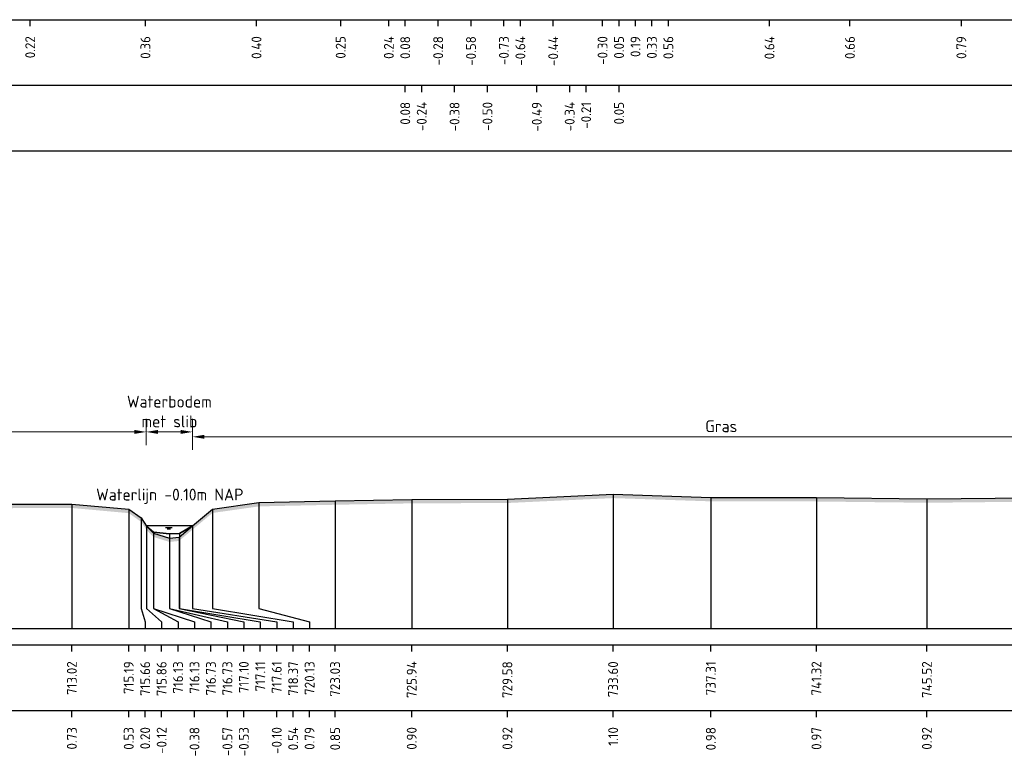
# Model space of a CAD drawing. Header units: metres. Extents: x 128583 to 136452, y 412329 to 415128.
# Tile 127 of 256: x 134598 to 134635, y 414469 to 414497. Entities that reach past the tile are written whole.
import ezdxf
from ezdxf.enums import TextEntityAlignment as Align

# ---------------------------------------------------------------- set-up
doc = ezdxf.new("R2010")
doc.units = ezdxf.units.M
doc.header["$PDMODE"] = 35
doc.header["$PDSIZE"] = 0.075
for name, color, linetype, lineweight in [('X-ME-AL-PROFIEL_BOVENKANT SLIB-GD', 42, 'Continuous', 35), ('X-ME-AL-PROFIEL_HUIDIG MAAIVELD-GD', 8, 'Continuous', 0), ('X-XX-AL-DETAIL1-M', 7, 'Continuous', 18), ('X-XX-AL-NAP-T18', 7, 'Continuous', 18)]:
    doc.layers.add(name, color=color, linetype=linetype, lineweight=lineweight)
for name, color, linetype in [('X-ME-AL-PROFIEL_MAAIVELD-GD', 8, 'Continuous'), ('X-ME-AL-PROFIEL_WATERLIJN-GD', 150, 'Continuous'), ('X-ME-AL-PROFIELRASTER-S', 7, 'Continuous')]:
    doc.layers.add(name, color=color, linetype=linetype)
doc.styles.add('NLCS-ISO-ANNOTATIEF-T18', font='NLCS-ISO.ttf', dxfattribs={"height": 1.8})
doc.styles.add('NLCS-ISO-ANNOTATIVE-T18', font='NLCS-ISO.ttf', dxfattribs={"height": 1.8})
doc.dimstyles.new('NLCS-ANNOTATIEF-T18-PIJL_L2_H0', dxfattribs={"dimtxt": 2.5, "dimasz": 1.8, "dimexe": 2, "dimexo": 2, "dimgap": 0.7, "dimtad": 1, "dimzin": 0, "dimdsep": 46, "dimtxsty": 'NLCS-ISO-ANNOTATIEF-T18', "dimcen": 0, "dimdle": 2, "dimclrd": 256, "dimclre": 256, "dimclrt": 10, "dimaunit": 2, "dimadec": 0, "dimazin": 0, "dimtfac": 1, "dimtdec": 3, "dimtofl": 0, "dimtmove": 0, "dimatfit": 3, "dimfxl": 2, "dimfxlon": 1, "dimtfillclr": 256, "dimtolj": 1, "dimtzin": 0, "dimlwd": -1, "dimlwe": -1, "dimarcsym": 0})

# ---------------------------------------------------------------- blocks, each defined once
blk = doc.blocks.new('SAL-PROFIELRASTER_BALK_EIND1-D')
at = {"color": 0, "linetype": 'ByBlock', "lineweight": -2, "flags": 128}
for points in [[(0, 0), (1, 0)], [(0, -2.5), (1, -2.5)], [(0, -12.5), (1, -12.5)]]:
    blk.add_lwpolyline(points, dxfattribs=at)
blk = doc.blocks.new('SAL-PROFIELRASTER_BALK_EIND2-D')
at = {"color": 0, "linetype": 'ByBlock', "lineweight": -2}
blk.add_line((1, -12.5), (0, -12.5), dxfattribs=at)
blk = doc.blocks.new('SAL-PROFIELRASTER_BALK_DATA-D')
at = {"color": 0, "linetype": 'ByBlock', "lineweight": -2}
blk.add_lwpolyline([(0, -3.5), (0, -2.5)], dxfattribs=at)
at = {"color": 0, "linetype": 'ByBlock', "lineweight": -2, "style": 'NLCS-ISO-ANNOTATIVE-T18'}
blk.add_attdef('GETAL', text='', height=1.5, rotation=90, dxfattribs=at).set_placement((0.75, -5), align=Align.RIGHT)
blk = doc.blocks.new('SAL-PROFIELRASTER_AANHAAL-D')
at = {"color": 9, "linetype": 'ByBlock', "lineweight": -2, "flags": 128}
blk.add_lwpolyline([(0, 1), (0, 0)], dxfattribs=at)
blk = doc.blocks.new('SAL-PROFIELRASTER_AANHAAL_STAGGER-D')
at = {"color": 9, "linetype": 'ByBlock', "lineweight": -2, "flags": 128}
for points in [[(0, 0), (0, -0.25)], [(0, -0.25), (1, -0.75)], [(1, -0.75), (1, -1)]]:
    blk.add_lwpolyline(points, dxfattribs=at)
blk = doc.blocks.new('*D457')
at = {"layer": 'Defpoints', "color": 0, "transparency": 16777216}
for p in [(134602.769, 414481.046), (134602.769, 414477.482), (134604.524, 414477.482)]:
    blk.add_point(p, dxfattribs=at)
at = {"layer": 'X-XX-AL-DETAIL1-M', "transparency": 16777216}
for p, q in [((134602.769, 414480.546), (134602.769, 414481.546)), ((134604.524, 414480.546), (134604.524, 414481.546)), ((134604.074, 414481.046), (134603.219, 414481.046))]:
    blk.add_line(p, q, dxfattribs=at)
for points in [[(134603.219, 414481.121), (134603.219, 414480.971), (134602.769, 414481.046)], [(134604.074, 414481.121), (134604.074, 414480.971), (134604.524, 414481.046)]]:
    blk.add_solid(points, dxfattribs=at)
at = {"layer": 'X-XX-AL-DETAIL1-M', "color": 10, "transparency": 16777216, "insert": (134603.646, 414481.821), "char_height": 0.45, "attachment_point": 5, "style": 'NLCS-ISO-ANNOTATIEF-T18'}
blk.add_mtext('\\A1;Waterbodem\\Pmet slib', dxfattribs=at)
blk = doc.blocks.new('*D452')
at = {"layer": 'Defpoints', "color": 0, "transparency": 16777216}
for p in [(134604.524, 414480.861), (134604.524, 414477.482), (134644.723, 414477.379)]:
    blk.add_point(p, dxfattribs=at)
at = {"layer": 'X-XX-AL-DETAIL1-M', "transparency": 16777216}
for p, q in [((134604.524, 414480.361), (134604.524, 414481.361)), ((134644.723, 414480.361), (134644.723, 414481.361)), ((134644.273, 414480.861), (134604.974, 414480.861))]:
    blk.add_line(p, q, dxfattribs=at)
for points in [[(134604.974, 414480.936), (134604.974, 414480.786), (134604.524, 414480.861)], [(134644.273, 414480.936), (134644.273, 414480.786), (134644.723, 414480.861)]]:
    blk.add_solid(points, dxfattribs=at)
at = {"layer": 'X-XX-AL-DETAIL1-M', "color": 10, "transparency": 16777216, "insert": (134624.624, 414481.261), "char_height": 0.45, "attachment_point": 5, "style": 'NLCS-ISO-ANNOTATIEF-T18'}
blk.add_mtext('\\A1;Gras', dxfattribs=at)
blk = doc.blocks.new('*D442')
at = {"layer": 'Defpoints', "color": 0, "transparency": 16777216}
for p in [(134492.116, 414481.046), (134492.116, 414477.581), (134602.769, 414477.482)]:
    blk.add_point(p, dxfattribs=at)
at = {"layer": 'X-XX-AL-DETAIL1-M', "transparency": 16777216}
for p, q in [((134492.116, 414480.546), (134492.116, 414481.546)), ((134602.769, 414480.546), (134602.769, 414481.546)), ((134602.319, 414481.046), (134492.566, 414481.046))]:
    blk.add_line(p, q, dxfattribs=at)
for points in [[(134492.566, 414481.121), (134492.566, 414480.971), (134492.116, 414481.046)], [(134602.319, 414481.121), (134602.319, 414480.971), (134602.769, 414481.046)]]:
    blk.add_solid(points, dxfattribs=at)
at = {"layer": 'X-XX-AL-DETAIL1-M', "color": 10, "transparency": 16777216, "insert": (134547.442, 414481.446), "char_height": 0.45, "attachment_point": 5, "style": 'NLCS-ISO-ANNOTATIEF-T18'}
blk.add_mtext('\\A1;Akker', dxfattribs=at)

msp = doc.modelspace()

# ---------------------------------------------------------------- hatches: boundary and pattern name
at = {"layer": 'X-ME-AL-PROFIEL_HUIDIG MAAIVELD-GD'}
h = msp.add_hatch(dxfattribs=at)
h.set_pattern_fill('AGR-MAAIVELD', color=256, scale=0.1, pattern_type=2)
h.set_pattern_definition([(45, (-1057.8283, -300.5415), (-0.5000001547, 0.5000001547), []), (45, (-1057.8997, -300.4701), (0, 1.0000003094), [0.707107, -0.707107]), (45, (-1057.9711, -300.3987), (0, 1.0000003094), [0.707107, -0.707107]), (45, (-1058.04356, -300.32624), (0, 1.0000003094), [0.707107, -0.707107]), (45, (-1058.114, -300.2558), (0, 1.0000003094), [0.707107, -0.707107]), (45, (-1058.1854, -300.1844), (0, 1.0000003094), [0.707107, -0.707107]), (45, (-1058.25684, -300.11295), (0, 1.0000003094), [0.707107, -0.707107]), (315, (-1057.8283, -300.5415), (0.5000001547, 0.5000001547), []), (315, (-1057.75684, -300.4701), (1.0000003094, -3e-16), [0.707107, -0.707107]), (315, (-1057.6854, -300.3987), (1.0000003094, -3e-16), [0.707107, -0.707107]), (315, (-1057.613, -300.32624), (1.0000003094, -3e-16), [0.707107, -0.707107]), (315, (-1057.54256, -300.2558), (1.0000003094, -3e-16), [0.707107, -0.707107]), (315, (-1057.4711, -300.1844), (1.0000003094, -3e-16), [0.707107, -0.707107]), (315, (-1057.3997, -300.11295), (1.0000003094, -3e-16), [0.707107, -0.707107])])
h.paths.add_polyline_path([(135294.833, 414477.889), (135292.877, 414477.686), (135291.062, 414477.367), (135288.928, 414477.052), (135286.728, 414476.986), (135284.703, 414476.93), (135282.992, 414476.903), (135281.571, 414477.026), (135279.351, 414477.371), (135277.401, 414477.682), (135276.091, 414477.894), (135275.633, 414477.894), (135272.661, 414478.284), (135268.205, 414478.712), (135266.937, 414478.826), (135264.511, 414479.089), (135262.971, 414479.032), (135260.806, 414478.831), (135259.135, 414478.559), (135257.403, 414478.463), (135253.875, 414478.374), (135251.445, 414478.473), (135247.837, 414478.377), (135244.355, 414478.243), (135241.371, 414478.221), (135238.501, 414478.244), (135235.014, 414478.344), (135231.376, 414478.273), (135227.852, 414478.221), (135224.888, 414478.162), (135221.964, 414478.027), (135219.714, 414477.996), (135217.445, 414477.925), (135216.631, 414477.314), (135216.412, 414477.063), (135215.996, 414477.027), (135215.664, 414477.095), (135215.433, 414477.31), (135214.904, 414477.884), (135213.195, 414478.051), (135210.634, 414478.082), (135208.353, 414478.209), (135204.826, 414478.204), (135200.485, 414478.238), (135197.993, 414478.161), (135195.556, 414478.221), (135191.491, 414478.264), (135188.136, 414478.22), (135185.571, 414478.298), (135182.892, 414478.333), (135179.308, 414478.341), (135175.634, 414478.324), (135171.654, 414478.228), (135168.646, 414478.296), (135164.716, 414478.24), (135161.418, 414478.21), (135158.474, 414478.004), (135157.722, 414477.905), (135157.282, 414477.948), (135157.169, 414477.585), (135156.689, 414477.294), (135156.519, 414477.099), (135156.204, 414477.008), (135155.78, 414477.022), (135155.578, 414477.328), (135155.434, 414477.629), (135154.362, 414478.014), (135152.782, 414478.163), (135149.85, 414478.281), (135146.024, 414478.192), (135142.807, 414478.32), (135138.816, 414478.175), (135135.755, 414478.218), (135131.564, 414478.39), (135127.653, 414478.253), (135124.235, 414478.302), (135120.672, 414478.464), (135116.134, 414478.362), (135111.891, 414478.383), (135108.611, 414478.461), (135105.118, 414478.425), (135100.887, 414478.397), (135096.915, 414478.295), (135093.217, 414478.235), (135089.905, 414478.348), (135085.831, 414478.181), (135082.515, 414478.279), (135077.91, 414478.117), (135074.536, 414478.065), (135071.401, 414478.052), (135068.515, 414478.087), (135065.994, 414478.088), (135064.944, 414477.847), (135064.58, 414477.496), (135064.229, 414477.047), (135063.65, 414477.012), (135063.274, 414477.091), (135063.03, 414477.5), (135062.699, 414477.89), (135060.937, 414477.989), (135057.377, 414478.1), (135054.591, 414478.235), (135051.4, 414478.386), (135047.527, 414478.381), (135043.494, 414478.445), (135039.252, 414478.241), (135033.631, 414478.296), (135030.293, 414478.275), (135028.847, 414478.521), (135024.824, 414478.511), (135020.842, 414478.392), (135017.608, 414478.378), (135012.914, 414478.312), (135010.973, 414478.361), (135007.059, 414478.462), (135003.659, 414478.51), (134998.254, 414478.465), (134995.342, 414478.308), (134992.75, 414478.389), (134988.271, 414478.355), (134983.368, 414478.343), (134981.175, 414478.417), (134975.727, 414478.358), (134973.565, 414478.506), (134969.369, 414478.474), (134965.596, 414478.412), (134961.493, 414478.33), (134957.8, 414478.346), (134952.348, 414478.216), (134949.254, 414478.351), (134945.554, 414478.336), (134942.826, 414478.2), (134940.988, 414478.042), (134940.189, 414477.324), (134939.907, 414477.048), (134939.667, 414477.011), (134939.391, 414477.011), (134939.017, 414477.351), (134938.794, 414477.688), (134938.065, 414478.185), (134935.735, 414478.349), (134932.76, 414478.326), (134930.063, 414478.525), (134926.057, 414478.425), (134923.146, 414478.504), (134918.866, 414478.405), (134915.876, 414478.559), (134911.059, 414478.38), (134907.817, 414478.581), (134903.557, 414478.465), (134899.812, 414478.605), (134895.643, 414478.515), (134892.339, 414478.575), (134888.093, 414478.544), (134883.637, 414478.401), (134880.555, 414478.393), (134876.185, 414478.423), (134873.933, 414478.59), (134869.331, 414478.437), (134865.987, 414478.419), (134862.525, 414478.369), (134859.323, 414478.456), (134855.742, 414478.458), (134852.416, 414478.459), (134849.51, 414478.466), (134846.554, 414478.523), (134843.888, 414478.427), (134842.367, 414478.32), (134842.026, 414477.862), (134841.264, 414477.314), (134840.652, 414477.324), (134840.261, 414477.579), (134839.622, 414478.199), (134838.036, 414478.335), (134835.555, 414478.477), (134831.595, 414478.541), (134827.384, 414478.524), (134823.624, 414478.466), (134820.403, 414478.461), (134816.551, 414478.494), (134812.22, 414478.572), (134808.262, 414478.514), (134804.399, 414478.634), (134800.1, 414478.686), (134796.082, 414478.623), (134792.332, 414478.601), (134788.37, 414478.553), (134785.528, 414478.573), (134782.154, 414478.542), (134778.914, 414478.52), (134776.03, 414478.509), (134772.955, 414478.54), (134770.071, 414478.484), (134767.056, 414478.56), (134764.329, 414478.573), (134761.017, 414478.542), (134757.916, 414478.535), (134754.812, 414478.558), (134751.998, 414478.558), (134749.386, 414478.517), (134747.675, 414478.41), (134745.876, 414478.246), (134745.39, 414477.784), (134744.74, 414477.286), (134744.487, 414477.085), (134744.214, 414477.09), (134743.894, 414477.297), (134743.182, 414477.861), (134742.414, 414478.406), (134739.76, 414478.611), (134736.887, 414478.675), (134733.374, 414478.601), (134730.722, 414478.653), (134728.941, 414478.607), (134726.193, 414478.563), (134725.531, 414478.616), (134722.729, 414478.64), (134720.089, 414478.591), (134717.238, 414478.533), (134714.841, 414478.615), (134712.143, 414478.602), (134709.614, 414478.608), (134707.746, 414478.469), (134706.579, 414478.55), (134703.495, 414478.628), (134700.828, 414478.643), (134697.098, 414478.587), (134694.128, 414478.671), (134690.363, 414478.684), (134686.916, 414478.509), (134684.388, 414478.607), (134681.601, 414478.552), (134677.862, 414478.538), (134676.133, 414478.378), (134674.585, 414478.584), (134671.007, 414478.49), (134668.384, 414478.522), (134666.349, 414478.586), (134662.644, 414478.52), (134660.296, 414478.331), (134659.51, 414478.462), (134657.121, 414478.592), (134653.925, 414478.641), (134651.006, 414478.545), (134648.308, 414478.586), (134647.014, 414478.423), (134646.089, 414477.766), (134645.655, 414477.379), (134645.408, 414477.168), (134645.153, 414477.146), (134644.959, 414477.194), (134644.75, 414477.352), (134644.166, 414477.95), (134643.594, 414478.331), (134640.103, 414478.498), (134636.341, 414478.544), (134632.439, 414478.504), (134628.241, 414478.552), (134624.226, 414478.558), (134620.512, 414478.681), (134616.494, 414478.495), (134612.857, 414478.482), (134609.946, 414478.428), (134607.047, 414478.366), (134605.282, 414478.116), (134604.524, 414477.482), (134604.012, 414477.053), (134603.649, 414477.015), (134603.047, 414477.203), (134602.78, 414477.464), (134602.574, 414477.778), (134602.101, 414478.109), (134599.939, 414478.306), (134596.566, 414478.295), (134592.535, 414478.313), (134588.512, 414478.262), (134584.707, 414478.217), (134581.636, 414478.215), (134577.661, 414478.185), (134574.393, 414478.193), (134569.264, 414478.282), (134564.691, 414478.235), (134559.625, 414478.299), (134555.364, 414478.362), (134550.441, 414478.397), (134545.642, 414478.41), (134541.158, 414478.449), (134537.142, 414478.443), (134533.169, 414478.41), (134529.777, 414478.405), (134525.071, 414478.397), (134519.698, 414478.421), (134514.644, 414478.428), (134510.672, 414478.302), (134507.506, 414478.043), (134505.182, 414477.713), (134500.204, 414477.536), (134499.272, 414477.766), (134497.793, 414477.978), (134495.325, 414477.577), (134492.116, 414477.581), (134491.671, 414477.358), (134490.709, 414477.274), (134489.858, 414477.367), (134489.555, 414477.616), (134487.7, 414477.728), (134485.048, 414477.92), (134481.482, 414477.89), (134477.76, 414478.005), (134474.561, 414478.109), (134470.768, 414478.243), (134466.718, 414478.487), (134461.258, 414478.184), (134458.087, 414478.415), (134453.379, 414478.212), (134449.343, 414478.327), (134445.244, 414478.143), (134440.899, 414478.127), (134436.909, 414478.153), (134432.268, 414478.301), (134427.822, 414478.134), (134423.624, 414478.143), (134419.158, 414478.137), (134415.211, 414478.236), (134411.169, 414478.216), (134407.284, 414478.108), (134403.668, 414478.134), (134400.042, 414478.193), (134395.319, 414478.181), (134391.521, 414478.248), (134387.097, 414478.249), (134382.546, 414478.295), (134378.149, 414478.372), (134374.144, 414478.364), (134370.068, 414478.37), (134365.832, 414478.239), (134362.775, 414478.22), (134358.125, 414478.138), (134354.922, 414477.914), (134352.737, 414477.768), (134352.024, 414477.633), (134351.679, 414477.28), (134351.336, 414477.137), (134350.704, 414476.943), (134350.051, 414476.854), (134349.581, 414476.996), (134348.934, 414477.296), (134348.436, 414477.659), (134348.304, 414477.818), (134346.475, 414477.834), (134343.273, 414477.975), (134339.053, 414477.944), (134334.672, 414477.804), (134331.119, 414477.534), (134325.847, 414477.516), (134320.964, 414477.459), (134316.422, 414477.509), (134312.03, 414477.558), (134306.62, 414477.383), (134301.761, 414477.595), (134297.876, 414477.551), (134294.075, 414477.562), (134290.662, 414477.47), (134287.144, 414477.516), (134284.08, 414477.54), (134280.987, 414477.586), (134278.289, 414477.569), (134274.915, 414477.605), (134272.215, 414477.645), (134269.673, 414477.698), (134267.114, 414477.828), (134264.171, 414477.823), (134260.968, 414477.889), (134257.704, 414477.885), (134254.521, 414478.01), (134251.116, 414478.047), (134247.672, 414478.083), (134244.482, 414478.123), (134241.289, 414478.218), (134237.895, 414478.208), (134234.774, 414478.139), (134231.542, 414478.238), (134228.057, 414478.167), (134224.731, 414478.253), (134221.208, 414478.145), (134218.042, 414478.225), (134214.81, 414478.222), (134211.428, 414478.237), (134210.527, 414477.775), (134210.167, 414477.794), (134209.57, 414478.176), (134207.492, 414478.34), (134204.831, 414478.398), (134202.004, 414478.416), (134198.87, 414478.465), (134195.917, 414478.493), (134192.996, 414478.521), (134187.971, 414478.586), (134184.773, 414478.603), (134181.927, 414478.621), (134178.651, 414478.53), (134175.434, 414478.631), (134170.789, 414478.467), (134167.748, 414478.428), (134164.883, 414478.34), (134161.836, 414478.213), (134161.277, 414478.069), (134160.35, 414477.243), (134160.121, 414477.218), (134159.681, 414477.291), (134159.368, 414477.721), (134158.886, 414478.208), (134156.316, 414478.281), (134153.342, 414478.314), (134149.737, 414478.395), (134145.751, 414478.318), (134142.389, 414478.344), (134139.06, 414478.394), (134135.665, 414478.395), (134132.389, 414478.422), (134129.174, 414478.384), (134125.753, 414478.455), (134122.152, 414478.46), (134118.75, 414478.476), (134115.443, 414478.495), (134112.172, 414478.547), (134108.265, 414478.489), (134104.681, 414478.67), (134101.125, 414478.568), (134097.134, 414478.593), (134093.379, 414478.515), (134090.171, 414478.602), (134086.771, 414478.559), (134083.068, 414478.536), (134079.726, 414478.498), (134076.299, 414478.465), (134072.902, 414478.423), (134068.768, 414478.472), (134064.308, 414478.41), (134060.735, 414478.394), (134056.852, 414478.398), (134053.483, 414478.321), (134049.77, 414478.33), (134046.289, 414478.3), (134043.107, 414478.305), (134039.975, 414478.317), (134036.932, 414478.28), (134033.852, 414478.357), (134030.806, 414478.273), (134028.773, 414478.319), (134025.74, 414478.435), (134022.139, 414478.355), (134019.075, 414478.397), (134016.405, 414478.392), (134012.204, 414478.321), (134008.792, 414478.294), (134005.722, 414478.353), (134001.184, 414478.429), (133997.32, 414478.553), (133993.777, 414478.593), (133990.772, 414478.529), (133987.109, 414478.529), (133984.261, 414478.422), (133980.384, 414478.359), (133977.01, 414478.36), (133973.6, 414478.353), (133970.024, 414478.354), (133966.576, 414478.272), (133962.326, 414478.225), (133958.765, 414478.218), (133956.187, 414478.128), (133953.473, 414478.048), (133951.045, 414477.706), (133946.815, 414477.573), (133944.223, 414477.514), (133942.146, 414477.714), (133941.551, 414477.517), (133939.955, 414477.077), (133937.943, 414476.777), (133934.634, 414476.693), (133930.471, 414476.467), (133926.063, 414476.755), (133918.716, 414477.16), (133911.16, 414477.023), (133909.288, 414477.561), (133907.76, 414478.038), (133905.329, 414478.215), (133902.37, 414478.277), (133898.662, 414478.461), (133894.51, 414478.512), (133890.426, 414478.468), (133886.916, 414478.463), (133886.916, 414478.313), (133890.426, 414478.318), (133894.51, 414478.362), (133898.662, 414478.311), (133902.37, 414478.127), (133905.329, 414478.065), (133907.76, 414477.888), (133909.288, 414477.411), (133911.16, 414476.873), (133918.716, 414477.01), (133926.063, 414476.605), (133930.471, 414476.317), (133934.634, 414476.543), (133937.943, 414476.627), (133939.955, 414476.927), (133941.551, 414477.367), (133942.146, 414477.564), (133944.223, 414477.364), (133946.815, 414477.423), (133951.045, 414477.556), (133953.473, 414477.898), (133956.187, 414477.978), (133958.765, 414478.068), (133962.326, 414478.075), (133966.576, 414478.122), (133970.024, 414478.204), (133973.6, 414478.203), (133977.01, 414478.21), (133980.384, 414478.209), (133984.261, 414478.272), (133987.109, 414478.379), (133990.772, 414478.379), (133993.777, 414478.443), (133997.32, 414478.403), (134001.184, 414478.279), (134005.722, 414478.203), (134008.792, 414478.144), (134012.204, 414478.171), (134016.405, 414478.242), (134019.075, 414478.247), (134022.139, 414478.205), (134025.74, 414478.285), (134028.773, 414478.169), (134030.806, 414478.123), (134033.852, 414478.207), (134036.932, 414478.13), (134039.975, 414478.167), (134043.107, 414478.155), (134046.289, 414478.15), (134049.77, 414478.18), (134053.483, 414478.171), (134056.852, 414478.248), (134060.735, 414478.244), (134064.308, 414478.26), (134068.768, 414478.322), (134072.902, 414478.273), (134076.299, 414478.315), (134079.726, 414478.348), (134083.068, 414478.386), (134086.771, 414478.409), (134090.171, 414478.452), (134093.379, 414478.365), (134097.134, 414478.443), (134101.125, 414478.418), (134104.681, 414478.52), (134108.265, 414478.339), (134112.172, 414478.397), (134115.443, 414478.345), (134118.75, 414478.326), (134122.152, 414478.31), (134125.753, 414478.305), (134129.174, 414478.234), (134132.389, 414478.272), (134135.665, 414478.245), (134139.06, 414478.244), (134142.389, 414478.194), (134145.751, 414478.168), (134149.737, 414478.245), (134153.342, 414478.164), (134156.316, 414478.131), (134158.886, 414478.058), (134159.368, 414477.571), (134159.681, 414477.141), (134160.121, 414477.068), (134160.35, 414477.093), (134161.277, 414477.919), (134161.836, 414478.063), (134164.883, 414478.19), (134167.748, 414478.278), (134170.789, 414478.317), (134175.434, 414478.481), (134178.651, 414478.38), (134181.927, 414478.471), (134184.773, 414478.453), (134187.971, 414478.436), (134192.996, 414478.371), (134195.917, 414478.343), (134198.87, 414478.315), (134202.004, 414478.266), (134204.831, 414478.248), (134207.492, 414478.19), (134209.57, 414478.026), (134210.167, 414477.644), (134210.527, 414477.625), (134211.428, 414478.087), (134214.81, 414478.072), (134218.042, 414478.075), (134221.208, 414477.995), (134224.731, 414478.103), (134228.057, 414478.017), (134231.542, 414478.088), (134234.774, 414477.989), (134237.895, 414478.058), (134241.289, 414478.068), (134244.482, 414477.973), (134247.672, 414477.933), (134251.116, 414477.897), (134254.521, 414477.86), (134257.704, 414477.735), (134260.968, 414477.739), (134264.171, 414477.673), (134267.114, 414477.678), (134269.673, 414477.548), (134272.215, 414477.495), (134274.915, 414477.455), (134278.289, 414477.419), (134280.987, 414477.436), (134284.08, 414477.39), (134287.144, 414477.366), (134290.662, 414477.32), (134294.075, 414477.412), (134297.876, 414477.401), (134301.761, 414477.445), (134306.62, 414477.233), (134312.03, 414477.408), (134316.422, 414477.359), (134320.964, 414477.309), (134325.847, 414477.366), (134331.119, 414477.384), (134334.672, 414477.654), (134339.053, 414477.794), (134343.273, 414477.825), (134346.475, 414477.684), (134348.304, 414477.668), (134348.436, 414477.509), (134348.934, 414477.146), (134349.581, 414476.846), (134350.051, 414476.704), (134350.704, 414476.793), (134351.336, 414476.987), (134351.679, 414477.13), (134352.024, 414477.483), (134352.737, 414477.618), (134354.922, 414477.764), (134358.125, 414477.988), (134362.775, 414478.07), (134365.832, 414478.089), (134370.068, 414478.22), (134374.144, 414478.214), (134378.149, 414478.222), (134382.546, 414478.145), (134387.097, 414478.099), (134391.521, 414478.098), (134395.319, 414478.031), (134400.042, 414478.043), (134403.668, 414477.984), (134407.284, 414477.958), (134411.169, 414478.066), (134415.211, 414478.086), (134419.158, 414477.987), (134423.624, 414477.993), (134427.822, 414477.984), (134432.268, 414478.151), (134436.909, 414478.003), (134440.899, 414477.977), (134445.244, 414477.993), (134449.343, 414478.177), (134453.379, 414478.062), (134458.087, 414478.265), (134461.258, 414478.034), (134466.718, 414478.337), (134470.768, 414478.093), (134474.561, 414477.959), (134477.76, 414477.855), (134481.482, 414477.74), (134485.048, 414477.77), (134487.7, 414477.578), (134489.555, 414477.466), (134489.858, 414477.217), (134490.709, 414477.124), (134491.671, 414477.208), (134492.116, 414477.431), (134495.325, 414477.427), (134497.793, 414477.828), (134499.272, 414477.616), (134500.204, 414477.386), (134505.182, 414477.563), (134507.506, 414477.893), (134510.672, 414478.152), (134514.644, 414478.278), (134519.698, 414478.271), (134525.071, 414478.247), (134529.777, 414478.255), (134533.169, 414478.26), (134537.142, 414478.293), (134541.158, 414478.299), (134545.642, 414478.26), (134550.441, 414478.247), (134555.364, 414478.212), (134559.625, 414478.149), (134564.691, 414478.085), (134569.264, 414478.132), (134574.393, 414478.043), (134577.661, 414478.035), (134581.636, 414478.065), (134584.707, 414478.067), (134588.512, 414478.112), (134592.535, 414478.163), (134596.566, 414478.145), (134599.939, 414478.156), (134602.101, 414477.959), (134602.574, 414477.628), (134602.78, 414477.314), (134603.047, 414477.053), (134603.649, 414476.865), (134604.012, 414476.903), (134604.524, 414477.332), (134605.282, 414477.966), (134607.047, 414478.216), (134609.946, 414478.278), (134612.857, 414478.332), (134616.494, 414478.345), (134620.512, 414478.531), (134624.226, 414478.408), (134628.241, 414478.402), (134632.439, 414478.354), (134636.341, 414478.394), (134640.103, 414478.348), (134643.594, 414478.181), (134644.166, 414477.8), (134644.75, 414477.202), (134644.959, 414477.044), (134645.153, 414476.996), (134645.408, 414477.018), (134645.655, 414477.229), (134646.089, 414477.616), (134647.014, 414478.273), (134648.308, 414478.436), (134651.006, 414478.395), (134653.925, 414478.491), (134657.121, 414478.442), (134659.51, 414478.312), (134660.296, 414478.181), (134662.644, 414478.37), (134666.349, 414478.436), (134668.384, 414478.372), (134671.007, 414478.34), (134674.585, 414478.434), (134676.133, 414478.228), (134677.862, 414478.388), (134681.601, 414478.402), (134684.388, 414478.457), (134686.916, 414478.359), (134690.363, 414478.534), (134694.128, 414478.521), (134697.098, 414478.437), (134700.828, 414478.493), (134703.495, 414478.478), (134706.579, 414478.4), (134707.746, 414478.319), (134709.614, 414478.458), (134712.143, 414478.452), (134714.841, 414478.465), (134717.238, 414478.383), (134720.089, 414478.441), (134722.729, 414478.49), (134725.531, 414478.466), (134726.193, 414478.413), (134728.941, 414478.457), (134730.722, 414478.503), (134733.374, 414478.451), (134736.887, 414478.525), (134739.76, 414478.461), (134742.414, 414478.256), (134743.182, 414477.711), (134743.894, 414477.147), (134744.214, 414476.94), (134744.487, 414476.935), (134744.74, 414477.136), (134745.39, 414477.634), (134745.876, 414478.096), (134747.675, 414478.26), (134749.386, 414478.367), (134751.998, 414478.408), (134754.812, 414478.408), (134757.916, 414478.385), (134761.017, 414478.392), (134764.329, 414478.423), (134767.056, 414478.41), (134770.071, 414478.334), (134772.955, 414478.39), (134776.03, 414478.359), (134778.914, 414478.37), (134782.154, 414478.392), (134785.528, 414478.423), (134788.37, 414478.403), (134792.332, 414478.451), (134796.082, 414478.473), (134800.1, 414478.536), (134804.399, 414478.484), (134808.262, 414478.364), (134812.22, 414478.422), (134816.551, 414478.344), (134820.403, 414478.311), (134823.624, 414478.316), (134827.384, 414478.374), (134831.595, 414478.391), (134835.555, 414478.327), (134838.036, 414478.185), (134839.622, 414478.049), (134840.261, 414477.429), (134840.652, 414477.174), (134841.264, 414477.164), (134842.026, 414477.712), (134842.367, 414478.17), (134843.888, 414478.277), (134846.554, 414478.373), (134849.51, 414478.316), (134852.416, 414478.309), (134855.742, 414478.308), (134859.323, 414478.306), (134862.525, 414478.219), (134865.987, 414478.269), (134869.331, 414478.287), (134873.933, 414478.44), (134876.185, 414478.273), (134880.555, 414478.243), (134883.637, 414478.251), (134888.093, 414478.394), (134892.339, 414478.425), (134895.643, 414478.365), (134899.812, 414478.455), (134903.557, 414478.315), (134907.817, 414478.431), (134911.059, 414478.23), (134915.876, 414478.409), (134918.866, 414478.255), (134923.146, 414478.354), (134926.057, 414478.275), (134930.063, 414478.375), (134932.76, 414478.176), (134935.735, 414478.199), (134938.065, 414478.035), (134938.794, 414477.538), (134939.017, 414477.201), (134939.391, 414476.861), (134939.667, 414476.861), (134939.907, 414476.898), (134940.189, 414477.174), (134940.988, 414477.892), (134942.826, 414478.05), (134945.554, 414478.186), (134949.254, 414478.201), (134952.348, 414478.066), (134957.8, 414478.196), (134961.493, 414478.18), (134965.596, 414478.262), (134969.369, 414478.324), (134973.565, 414478.356), (134975.727, 414478.208), (134981.175, 414478.267), (134983.368, 414478.193), (134988.271, 414478.205), (134992.75, 414478.239), (134995.342, 414478.158), (134998.254, 414478.315), (135003.659, 414478.36), (135007.059, 414478.312), (135010.973, 414478.211), (135012.914, 414478.162), (135017.608, 414478.228), (135020.842, 414478.242), (135024.824, 414478.361), (135028.847, 414478.371), (135030.293, 414478.125), (135033.631, 414478.146), (135039.252, 414478.091), (135043.494, 414478.295), (135047.527, 414478.231), (135051.4, 414478.236), (135054.591, 414478.085), (135057.377, 414477.95), (135060.937, 414477.839), (135062.699, 414477.74), (135063.03, 414477.35), (135063.274, 414476.941), (135063.65, 414476.862), (135064.229, 414476.897), (135064.58, 414477.346), (135064.944, 414477.697), (135065.994, 414477.938), (135068.515, 414477.937), (135071.401, 414477.902), (135074.536, 414477.915), (135077.91, 414477.967), (135082.515, 414478.129), (135085.831, 414478.031), (135089.905, 414478.198), (135093.217, 414478.085), (135096.915, 414478.145), (135100.887, 414478.247), (135105.118, 414478.275), (135108.611, 414478.311), (135111.891, 414478.233), (135116.134, 414478.212), (135120.672, 414478.314), (135124.235, 414478.152), (135127.653, 414478.103), (135131.564, 414478.24), (135135.755, 414478.068), (135138.816, 414478.025), (135142.807, 414478.17), (135146.024, 414478.042), (135149.85, 414478.131), (135152.782, 414478.013), (135154.362, 414477.864), (135155.434, 414477.479), (135155.578, 414477.178), (135155.78, 414476.872), (135156.204, 414476.858), (135156.519, 414476.949), (135156.689, 414477.144), (135157.169, 414477.435), (135157.282, 414477.798), (135157.722, 414477.755), (135158.474, 414477.854), (135161.418, 414478.06), (135164.716, 414478.09), (135168.646, 414478.146), (135171.654, 414478.078), (135175.634, 414478.174), (135179.308, 414478.191), (135182.892, 414478.183), (135185.571, 414478.148), (135188.136, 414478.07), (135191.491, 414478.114), (135195.556, 414478.071), (135197.993, 414478.011), (135200.485, 414478.088), (135204.826, 414478.054), (135208.353, 414478.059), (135210.634, 414477.932), (135213.195, 414477.901), (135214.904, 414477.734), (135215.433, 414477.16), (135215.664, 414476.945), (135215.996, 414476.877), (135216.412, 414476.913), (135216.631, 414477.164), (135217.445, 414477.775), (135219.714, 414477.846), (135221.964, 414477.877), (135224.888, 414478.012), (135227.852, 414478.071), (135231.376, 414478.123), (135235.014, 414478.194), (135238.501, 414478.094), (135241.371, 414478.071), (135244.355, 414478.093), (135247.837, 414478.227), (135251.445, 414478.323), (135253.875, 414478.224), (135257.403, 414478.313), (135259.135, 414478.409), (135260.806, 414478.681), (135262.971, 414478.882), (135264.511, 414478.939), (135266.937, 414478.676), (135268.205, 414478.562), (135272.661, 414478.134), (135275.633, 414477.744), (135276.091, 414477.744), (135277.401, 414477.532), (135279.351, 414477.221), (135281.571, 414476.876), (135282.992, 414476.753), (135284.703, 414476.78), (135286.728, 414476.836), (135288.928, 414476.902), (135291.062, 414477.217), (135292.877, 414477.536), (135294.833, 414477.739)])

# ---------------------------------------------------------------- linework, layer by layer
at = {"layer": 'X-ME-AL-PROFIEL_BOVENKANT SLIB-GD'}
msp.add_lwpolyline([(134602.78, 414477.464), (134603.047, 414477.238), (134603.644, 414477.169), (134604.031, 414477.187), (134604.524, 414477.482)], dxfattribs=at)
at = {"layer": 'X-ME-AL-PROFIEL_MAAIVELD-GD'}
msp.add_lwpolyline([(134596.566, 414478.295), (134599.939, 414478.306), (134602.101, 414478.109), (134602.574, 414477.778), (134602.78, 414477.464), (134603.047, 414477.203), (134603.649, 414477.015), (134604.012, 414477.053), (134604.524, 414477.482), (134605.282, 414478.116), (134607.047, 414478.366), (134609.946, 414478.428), (134612.857, 414478.482), (134616.494, 414478.495), (134620.512, 414478.681), (134624.226, 414478.558), (134628.241, 414478.552), (134632.439, 414478.504), (134636.341, 414478.544)], dxfattribs=at)
at = {"layer": 'X-ME-AL-PROFIEL_WATERLIJN-GD'}
for points in [[(134604.524, 414477.482), (134602.769, 414477.482)], [(134603.502, 414477.414), (134603.752, 414477.414)], [(134603.559, 414477.365), (134603.684, 414477.365)]]:
    msp.add_lwpolyline(points, dxfattribs=at)

# ---------------------------------------------------------------- block references
at = {"layer": 'X-ME-AL-PROFIELRASTER-S', "xscale": 1408.542011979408, "yscale": 0.25, "zscale": 1408.542011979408}
for name, p in [('SAL-PROFIELRASTER_BALK_EIND1-D', (134150.598, 414499.834)), ('SAL-PROFIELRASTER_BALK_EIND2-D', (134150.598, 414497.334)), ('SAL-PROFIELRASTER_BALK_EIND2-D', (134150.598, 414494.834)), ('SAL-PROFIELRASTER_BALK_EIND1-D', (133886.916, 414473.58))]:
    msp.add_blockref(name, p, dxfattribs=at)
at = {"layer": 'X-ME-AL-PROFIELRASTER-S', "xscale": 0.25, "yscale": 0.25, "zscale": 0.25}
for p, values in [((134598.355, 414497.334), {'GETAL': '0.22'}), ((134602.735, 414497.334), {'GETAL': '0.36'}), ((134606.956, 414497.334), {'GETAL': '0.40'}), ((134610.157, 414497.334), {'GETAL': '0.25'}), ((134611.987, 414497.334), {'GETAL': '0.24'}), ((134612.612, 414497.334), {'GETAL': '0.08'}), ((134613.862, 414497.334), {'GETAL': '-0.28'}), ((134615.112, 414497.334), {'GETAL': '-0.58'}), ((134616.362, 414497.334), {'GETAL': '-0.73'}), ((134616.987, 414497.334), {'GETAL': '-0.64'}), ((134618.237, 414497.334), {'GETAL': '-0.44'}), ((134620.112, 414497.334), {'GETAL': '-0.30'}), ((134620.737, 414497.334), {'GETAL': '0.05'}), ((134621.362, 414497.334), {'GETAL': '0.19'}), ((134621.987, 414497.334), {'GETAL': '0.33'}), ((134622.612, 414497.334), {'GETAL': '0.56'}), ((134626.457, 414497.334), {'GETAL': '0.64'}), ((134629.515, 414497.334), {'GETAL': '0.66'}), ((134633.75, 414497.334), {'GETAL': '0.79'}), ((134612.612, 414494.834), {'GETAL': '0.08'}), ((134613.237, 414494.834), {'GETAL': '-0.24'}), ((134614.487, 414494.834), {'GETAL': '-0.38'}), ((134615.737, 414494.834), {'GETAL': '-0.50'}), ((134617.612, 414494.834), {'GETAL': '-0.49'}), ((134618.862, 414494.834), {'GETAL': '-0.34'}), ((134619.487, 414494.834), {'GETAL': '-0.21'}), ((134620.737, 414494.834), {'GETAL': '0.05'}), ((134599.939, 414473.58), {'GETAL': '713.02'}), ((134602.101, 414473.58), {'GETAL': '715.19'}), ((134602.726, 414473.58), {'GETAL': '715.66'}), ((134603.351, 414473.58), {'GETAL': '715.86'}), ((134603.351, 414473.58), {'GETAL': '715.86'}), ((134603.351, 414473.58), {'GETAL': '715.86'}), ((134603.976, 414473.58), {'GETAL': '716.13'}), ((134604.601, 414473.58), {'GETAL': '716.13'}), ((134605.226, 414473.58), {'GETAL': '716.73'}), ((134605.851, 414473.58), {'GETAL': '716.73'}), ((134606.476, 414473.58), {'GETAL': '717.10'}), ((134607.101, 414473.58), {'GETAL': '717.11'}), ((134607.726, 414473.58), {'GETAL': '717.61'}), ((134607.726, 414473.58), {'GETAL': '717.61'}), ((134607.726, 414473.58), {'GETAL': '717.61'}), ((134608.351, 414473.58), {'GETAL': '718.37'}), ((134608.976, 414473.58), {'GETAL': '720.13'}), ((134609.946, 414473.58), {'GETAL': '723.03'}), ((134612.857, 414473.58), {'GETAL': '725.94'}), ((134616.494, 414473.58), {'GETAL': '729.58'}), ((134620.512, 414473.58), {'GETAL': '733.60'}), ((134624.226, 414473.58), {'GETAL': '737.31'}), ((134628.241, 414473.58), {'GETAL': '741.32'}), ((134632.439, 414473.58), {'GETAL': '745.52'}), ((134599.939, 414471.08), {'GETAL': '0.73'}), ((134602.101, 414471.08), {'GETAL': '0.53'}), ((134602.726, 414471.08), {'GETAL': '0.20'}), ((134603.351, 414471.08), {'GETAL': '-0.12'}), ((134604.601, 414471.08), {'GETAL': '-0.38'}), ((134605.851, 414471.08), {'GETAL': '-0.57'}), ((134606.476, 414471.08), {'GETAL': '-0.53'}), ((134607.726, 414471.08), {'GETAL': '-0.10'}), ((134608.351, 414471.08), {'GETAL': '0.54'}), ((134608.976, 414471.08), {'GETAL': '0.79'}), ((134609.946, 414471.08), {'GETAL': '0.85'}), ((134612.857, 414471.08), {'GETAL': '0.90'}), ((134616.494, 414471.08), {'GETAL': '0.92'}), ((134620.512, 414471.08), {'GETAL': '1.10'}), ((134624.226, 414471.08), {'GETAL': '0.98'}), ((134628.241, 414471.08), {'GETAL': '0.97'}), ((134632.439, 414471.08), {'GETAL': '0.92'})]:
    msp.add_blockref('SAL-PROFIELRASTER_BALK_DATA-D', p, dxfattribs=at).add_auto_attribs(values)
at = {"layer": 'X-ME-AL-PROFIELRASTER-S'}
for p, yscale in [((134609.946, 414473.58), 4.848), ((134612.857, 414473.58), 4.902), ((134616.494, 414473.58), 4.915), ((134620.512, 414473.58), 5.101), ((134624.226, 414473.58), 4.978), ((134628.241, 414473.58), 4.972), ((134632.439, 414473.58), 4.924), ((134599.939, 414473.58), 4.726), ((134602.101, 414473.58), 4.529), ((134605.282, 414474.58), 3.536), ((134607.047, 414474.58), 3.786), ((134602.574, 414474.58), 3.198), ((134602.78, 414474.58), 2.884), ((134602.78, 414474.58), 2.884), ((134602.78, 414474.58), 2.884), ((134604.524, 414474.58), 2.902), ((134604.524, 414474.58), 2.902), ((134604.524, 414474.58), 2.902), ((134603.047, 414474.58), 2.658), ((134603.047, 414474.58), 2.623), ((134603.644, 414474.58), 2.589), ((134603.649, 414474.58), 2.435), ((134604.012, 414474.58), 2.473), ((134604.031, 414474.58), 2.607)]:
    msp.add_blockref('SAL-PROFIELRASTER_AANHAAL-D', p, dxfattribs=dict(at, yscale=yscale))
for p, xscale, zscale in [((134602.574, 414474.58), 0.152353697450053, 0.152353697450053), ((134602.78, 414474.58), 0.5710018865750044, 0.5710018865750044), ((134602.78, 414474.58), 0.5710018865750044, 0.5710018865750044), ((134602.78, 414474.58), 0.5710018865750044, 0.5710018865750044), ((134603.047, 414474.58), 0.9292565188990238, 0.9292565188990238), ((134603.047, 414474.58), 1.554869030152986, 1.554869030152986), ((134603.644, 414474.58), 1.582086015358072, 1.582086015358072), ((134603.649, 414474.58), 2.202446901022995, 2.202446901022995), ((134604.012, 414474.58), 2.463983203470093, 2.463983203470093), ((134604.031, 414474.58), 3.070436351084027, 3.070436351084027), ((134604.524, 414474.58), 3.202348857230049, 3.202348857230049), ((134604.524, 414474.58), 3.202348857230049, 3.202348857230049), ((134604.524, 414474.58), 3.202348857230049, 3.202348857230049), ((134605.282, 414474.58), 3.069927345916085, 3.069927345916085), ((134607.047, 414474.58), 1.929802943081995, 1.929802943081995)]:
    msp.add_blockref('SAL-PROFIELRASTER_AANHAAL_STAGGER-D', p, dxfattribs=dict(at, xscale=xscale, zscale=zscale))

# ---------------------------------------------------------------- texts
at = {"layer": 'X-XX-AL-NAP-T18', "color": 10, "insert": (134600.863, 414478.304), "char_height": 0.45, "width": 15.43377, "attachment_point": 7, "style": 'NLCS-ISO-ANNOTATIEF-T18'}
msp.add_mtext('Waterlijn -0.10m NAP', dxfattribs=at)

# ---------------------------------------------------------------- dimensions: what is measured, and where the dimension line sits
at = {"layer": 'X-XX-AL-DETAIL1-M'}
for base, p1, p2, text, picture, middle in [((134602.769, 414481.046), (134604.524, 414477.482), (134602.769, 414477.482), 'Waterbodem\\Pmet slib', '*D457', (134603.646, 414481.046)), ((134492.116, 414481.046), (134602.769, 414477.482), (134492.116, 414477.581), 'Akker', '*D442', (134547.442, 414481.046)), ((134604.524, 414480.861), (134644.723, 414477.379), (134604.524, 414477.482), 'Gras', '*D452', (134624.624, 414480.861))]:
    dim = msp.add_linear_dim(base=base, p1=p1, p2=p2, text=text, dimstyle='NLCS-ANNOTATIEF-T18-PIJL_L2_H0', dxfattribs=at)
    dim.commit()
    dim.dimension.update_dxf_attribs({"geometry": picture, "text_midpoint": middle, "dimtype": 160})

doc.saveas('drawing.dxf')
